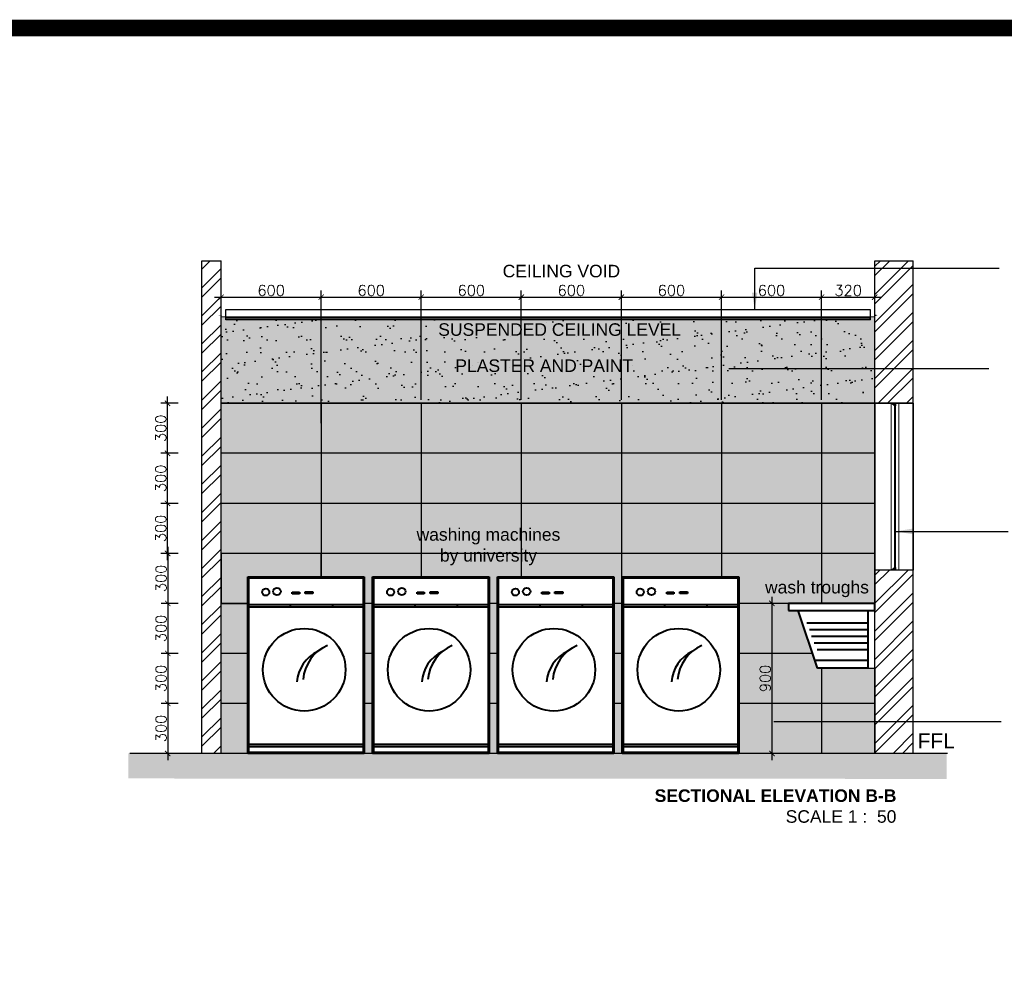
# Model space of a CAD drawing. Header units: millimetres. Extents: x -115474967 to 444143, y -74377 to 241828222.
# Tile 236 of 256: x -44630 to -38727, y 248465 to 254136. Entities that reach past the tile are written whole.
import ezdxf

# ---------------------------------------------------------------- set-up
doc = ezdxf.new("R2010")
doc.units = ezdxf.units.MM
doc.header["$MEASUREMENT"] = 0
doc.linetypes.add('HIDDEN2', pattern=[0.1875, 0.125, -0.0625])
for name, color, linetype in [('0-HACH', 9, 'Continuous'), ('00-2 Walls', 4, 'Continuous'), ('00-2 Windows', 1, 'Continuous'), ('00-6 H-Brickwork', 9, 'Continuous'), ('01-1 Notes', 7, 'Continuous'), ('CEIL-PLAN', 7, 'Continuous'), ('CEIL-SECT', 2, 'Continuous'), ('DIMS-20', 9, 'Continuous'), ('JOIN-SEC.18', 9, 'Continuous'), ('JOIN-SEC.25', 4, 'Continuous'), ('STRU-CONC', 3, 'Continuous'), ('TEXT-20', 2, 'Continuous'), ('TILES', 8, 'Continuous'), ('WALL', 1, 'Continuous')]:
    doc.layers.add(name, color=color, linetype=linetype)
doc.layers.add('0_cons_01', color=40, linetype='Continuous', lineweight=0, plot=False)
doc.layers.add('FURNITURE', color=1, linetype='Continuous', lineweight=5)
doc.layers.add('WINDOW', color=107, linetype='Continuous', lineweight=18)
doc.layers.add('New_B  _  FLOORS  _  Slabs.exist_Pen_No__101', color=7, linetype='Continuous', lineweight=13, true_color=0x747474)
doc.styles.add('ARIAL', font='arial.ttf')
doc.styles.add('DIMS', font='simplex.shx')
doc.styles.add('TEXT-20', font='arial.ttf', dxfattribs={"height": 40})
doc.dimstyles.new('DIM-20', dxfattribs={"dimscale": 4, "dimtxt": 10, "dimasz": 8, "dimexe": 10, "dimexo": 5, "dimgap": 4, "dimtad": 1, "dimdec": 0, "dimrnd": 5, "dimdsep": 46, "dimtxsty": 'DIMS', "dimblk": 'ARCHTICK', "dimcen": 25, "dimdle": 10, "dimclrd": 9, "dimclre": 9, "dimclrt": 4, "dimadec": 0, "dimazin": 0, "dimtfac": 1, "dimtdec": 0, "dimtmove": 2, "dimatfit": 2, "dimfxl": 1, "dimtolj": 1, "dimtzin": 0, "dimarcsym": 0})

# ---------------------------------------------------------------- blocks, each defined once
blk = doc.blocks.new('B_shadowline')
blk.add_line((-29.6, 0), (-29.6, 12.5))
at = {"color": 9, "linetype": 'HIDDEN2', "ltscale": 0.001}
blk.add_line((-5.9, 28.3), (12, 28.3), dxfattribs=at)
at = {"const_width": 0.836}
blk.add_lwpolyline([(-48.8, -0.9), (-48.8, -1.4, 0.414214), (-47.2, -3), (-29.4, -3, 0.414214), (-27.9, -1.4), (-27.9, 16.3, -0.414214), (-26.3, 17.9), (-3.3, 17.9, 0.414214), (-1.8, 19.5), (-1.8, 37.2, 0.414214), (-3.3, 38.8), (-3.8, 38.8)], format="xyb", dxfattribs=at)
blk = doc.blocks.new('_ArchTick')
at = {"color": 0, "linetype": 'ByBlock', "const_width": 0.15}
blk.add_lwpolyline([(-0.5, -0.5), (0.5, 0.5)], dxfattribs=at)
blk = doc.blocks.new('*D301')
at = {"layer": 'Defpoints', "color": 0, "transparency": 16777216}
for p in [(-43659.8, 250935.9), (-43743, 250635.9), (-43659.8, 250635.9)]:
    blk.add_point(p, dxfattribs=at)
at = {"layer": 'DIMS-20', "color": 9, "lineweight": -2, "transparency": 16777216}
for p, q in [((-43743, 250975.9), (-43743, 250595.9)), ((-43679.8, 250935.9), (-43783, 250935.9)), ((-43679.8, 250635.9), (-43783, 250635.9))]:
    blk.add_line(p, q, dxfattribs=at)
at = {"layer": 'DIMS-20', "color": 9, "lineweight": -2, "transparency": 16777216, "xscale": 32, "yscale": 32, "zscale": 32}
for p, rotation in [((-43743, 250935.9), 90), ((-43743, 250635.9), 270)]:
    blk.add_blockref('_ArchTick', p, dxfattribs=dict(at, rotation=rotation))
at = {"layer": 'DIMS-20', "color": 4, "transparency": 16777216, "insert": (-43783, 250785.9), "char_height": 64, "attachment_point": 5, "rotation": 90, "style": 'DIMS'}
blk.add_mtext('\\A1;300', dxfattribs=at)
blk = doc.blocks.new('*D302')
at = {"layer": 'Defpoints', "color": 0, "transparency": 16777216}
for p in [(-43659.8, 250635.9), (-43743, 250335.9), (-43659.8, 250335.9)]:
    blk.add_point(p, dxfattribs=at)
at = {"layer": 'DIMS-20', "color": 9, "lineweight": -2, "transparency": 16777216}
for p, q in [((-43743, 250675.9), (-43743, 250295.9)), ((-43679.8, 250635.9), (-43783, 250635.9)), ((-43679.8, 250335.9), (-43783, 250335.9))]:
    blk.add_line(p, q, dxfattribs=at)
at = {"layer": 'DIMS-20', "color": 9, "lineweight": -2, "transparency": 16777216, "xscale": 32, "yscale": 32, "zscale": 32}
for p, rotation in [((-43743, 250635.9), 90), ((-43743, 250335.9), 270)]:
    blk.add_blockref('_ArchTick', p, dxfattribs=dict(at, rotation=rotation))
at = {"layer": 'DIMS-20', "color": 4, "transparency": 16777216, "insert": (-43783, 250485.9), "char_height": 64, "attachment_point": 5, "rotation": 90, "style": 'DIMS'}
blk.add_mtext('\\A1;300', dxfattribs=at)
blk = doc.blocks.new('*D303')
at = {"layer": 'Defpoints', "color": 0, "transparency": 16777216}
for p in [(-43659.8, 250335.9), (-43743, 250035.9), (-43659.8, 250035.9)]:
    blk.add_point(p, dxfattribs=at)
at = {"layer": 'DIMS-20', "color": 9, "lineweight": -2, "transparency": 16777216}
for p, q in [((-43743, 250375.9), (-43743, 249995.9)), ((-43679.8, 250335.9), (-43783, 250335.9)), ((-43679.8, 250035.9), (-43783, 250035.9))]:
    blk.add_line(p, q, dxfattribs=at)
at = {"layer": 'DIMS-20', "color": 9, "lineweight": -2, "transparency": 16777216, "xscale": 32, "yscale": 32, "zscale": 32}
for p, rotation in [((-43743, 250335.9), 90), ((-43743, 250035.9), 270)]:
    blk.add_blockref('_ArchTick', p, dxfattribs=dict(at, rotation=rotation))
at = {"layer": 'DIMS-20', "color": 4, "transparency": 16777216, "insert": (-43783, 250185.9), "char_height": 64, "attachment_point": 5, "rotation": 90, "style": 'DIMS'}
blk.add_mtext('\\A1;300', dxfattribs=at)
blk = doc.blocks.new('*D304')
at = {"layer": 'Defpoints', "color": 0, "transparency": 16777216}
for p in [(-43659.8, 250035.9), (-43743, 249735.9), (-43659.8, 249735.9)]:
    blk.add_point(p, dxfattribs=at)
at = {"layer": 'DIMS-20', "color": 9, "lineweight": -2, "transparency": 16777216}
for p, q in [((-43743, 250075.9), (-43743, 249695.9)), ((-43679.8, 250035.9), (-43783, 250035.9)), ((-43679.8, 249735.9), (-43783, 249735.9))]:
    blk.add_line(p, q, dxfattribs=at)
at = {"layer": 'DIMS-20', "color": 9, "lineweight": -2, "transparency": 16777216, "xscale": 32, "yscale": 32, "zscale": 32}
for p, rotation in [((-43743, 250035.9), 90), ((-43743, 249735.9), 270)]:
    blk.add_blockref('_ArchTick', p, dxfattribs=dict(at, rotation=rotation))
at = {"layer": 'DIMS-20', "color": 4, "transparency": 16777216, "insert": (-43783, 249885.9), "char_height": 64, "attachment_point": 5, "rotation": 90, "style": 'DIMS'}
blk.add_mtext('\\A1;300', dxfattribs=at)
blk = doc.blocks.new('*D305')
at = {"layer": 'Defpoints', "color": 0, "transparency": 16777216}
for p in [(-43744.4, 251235.9), (-43659.8, 251235.9), (-43659.8, 250935.9)]:
    blk.add_point(p, dxfattribs=at)
at = {"layer": 'DIMS-20', "color": 9, "lineweight": -2, "transparency": 16777216}
for p, q in [((-43744.4, 250895.9), (-43744.4, 251275.9)), ((-43679.8, 251235.9), (-43784.4, 251235.9)), ((-43679.8, 250935.9), (-43784.4, 250935.9))]:
    blk.add_line(p, q, dxfattribs=at)
at = {"layer": 'DIMS-20', "color": 9, "lineweight": -2, "transparency": 16777216, "xscale": 32, "yscale": 32, "zscale": 32}
for p, rotation in [((-43744.4, 251235.9), 90), ((-43744.4, 250935.9), 270)]:
    blk.add_blockref('_ArchTick', p, dxfattribs=dict(at, rotation=rotation))
at = {"layer": 'DIMS-20', "color": 4, "transparency": 16777216, "insert": (-43784.4, 251085.9), "char_height": 64, "attachment_point": 5, "rotation": 90, "style": 'DIMS'}
blk.add_mtext('\\A1;300', dxfattribs=at)
blk = doc.blocks.new('*D306')
at = {"layer": 'Defpoints', "color": 0, "transparency": 16777216}
for p in [(-43744.4, 251535.9), (-43659.8, 251535.9), (-43659.8, 251235.9)]:
    blk.add_point(p, dxfattribs=at)
at = {"layer": 'DIMS-20', "color": 9, "lineweight": -2, "transparency": 16777216}
for p, q in [((-43744.4, 251195.9), (-43744.4, 251575.9)), ((-43679.8, 251535.9), (-43784.4, 251535.9)), ((-43679.8, 251235.9), (-43784.4, 251235.9))]:
    blk.add_line(p, q, dxfattribs=at)
at = {"layer": 'DIMS-20', "color": 9, "lineweight": -2, "transparency": 16777216, "xscale": 32, "yscale": 32, "zscale": 32}
for p, rotation in [((-43744.4, 251535.9), 90), ((-43744.4, 251235.9), 270)]:
    blk.add_blockref('_ArchTick', p, dxfattribs=dict(at, rotation=rotation))
at = {"layer": 'DIMS-20', "color": 4, "transparency": 16777216, "insert": (-43784.4, 251385.9), "char_height": 64, "attachment_point": 5, "rotation": 90, "style": 'DIMS'}
blk.add_mtext('\\A1;300', dxfattribs=at)
blk = doc.blocks.new('*D307')
at = {"layer": 'Defpoints', "color": 0, "transparency": 16777216}
for p in [(-43744.4, 251835.9), (-43659.8, 251835.9), (-43659.8, 251535.9)]:
    blk.add_point(p, dxfattribs=at)
at = {"layer": 'DIMS-20', "color": 9, "lineweight": -2, "transparency": 16777216}
for p, q in [((-43679.8, 251835.9), (-43784.4, 251835.9)), ((-43744.4, 251495.9), (-43744.4, 251875.9)), ((-43679.8, 251535.9), (-43784.4, 251535.9))]:
    blk.add_line(p, q, dxfattribs=at)
at = {"layer": 'DIMS-20', "color": 9, "lineweight": -2, "transparency": 16777216, "xscale": 32, "yscale": 32, "zscale": 32}
for p, rotation in [((-43744.4, 251835.9), 90), ((-43744.4, 251535.9), 270)]:
    blk.add_blockref('_ArchTick', p, dxfattribs=dict(at, rotation=rotation))
at = {"layer": 'DIMS-20', "color": 4, "transparency": 16777216, "insert": (-43784.4, 251685.9), "char_height": 64, "attachment_point": 5, "rotation": 90, "style": 'DIMS'}
blk.add_mtext('\\A1;300', dxfattribs=at)
blk = doc.blocks.new('*D574')
at = {"layer": 'Defpoints', "color": 0, "transparency": 16777216}
for p in [(-40020, 250635.9), (-40120.3, 249735.9), (-40020, 249735.9)]:
    blk.add_point(p, dxfattribs=at)
at = {"layer": 'DIMS-20', "color": 9, "lineweight": -2, "transparency": 16777216}
for p, q in [((-40120.3, 250675.9), (-40120.3, 249695.9)), ((-40040, 250635.9), (-40160.3, 250635.9)), ((-40040, 249735.9), (-40160.3, 249735.9))]:
    blk.add_line(p, q, dxfattribs=at)
at = {"layer": 'DIMS-20', "color": 9, "lineweight": -2, "transparency": 16777216, "xscale": 32, "yscale": 32, "zscale": 32}
for p, rotation in [((-40120.3, 250635.9), 90), ((-40120.3, 249735.9), 270)]:
    blk.add_blockref('_ArchTick', p, dxfattribs=dict(at, rotation=rotation))
at = {"layer": 'DIMS-20', "color": 4, "transparency": 16777216, "insert": (-40160.3, 250185.9), "char_height": 64, "attachment_point": 5, "rotation": 90, "style": 'DIMS'}
blk.add_mtext('\\A1;900', dxfattribs=at)
blk = doc.blocks.new('*D575')
at = {"layer": 'Defpoints', "color": 0, "transparency": 16777216}
for p in [(-42822.7, 252472.6), (-43422.7, 251696.3), (-42822.7, 251696.3)]:
    blk.add_point(p, dxfattribs=at)
at = {"layer": 'DIMS-20', "color": 9, "lineweight": -2, "transparency": 16777216}
for p, q in [((-43422.7, 251716.3), (-43422.7, 252512.6)), ((-42822.7, 251716.3), (-42822.7, 252512.6)), ((-43462.7, 252472.6), (-42782.7, 252472.6))]:
    blk.add_line(p, q, dxfattribs=at)
at = {"layer": 'DIMS-20', "color": 9, "lineweight": -2, "transparency": 16777216, "xscale": 32, "yscale": 32, "zscale": 32, "rotation": 180}
blk.add_blockref('_ArchTick', (-43422.7, 252472.6), dxfattribs=at)
at = {"layer": 'DIMS-20', "color": 9, "lineweight": -2, "transparency": 16777216, "xscale": 32, "yscale": 32, "zscale": 32}
blk.add_blockref('_ArchTick', (-42822.7, 252472.6), dxfattribs=at)
at = {"layer": 'DIMS-20', "color": 4, "transparency": 16777216, "insert": (-43122.7, 252512.6), "char_height": 64, "attachment_point": 5, "style": 'DIMS'}
blk.add_mtext('\\A1;600', dxfattribs=at)
blk = doc.blocks.new('*D576')
at = {"layer": 'Defpoints', "color": 0, "ltscale": 0.005, "transparency": 16777216}
for p in [(-42222.7, 252472.6), (-42222.7, 251835.9), (-42822.7, 251696.3)]:
    blk.add_point(p, dxfattribs=at)
at = {"layer": 'DIMS-20', "color": 9, "lineweight": -2, "ltscale": 0.005, "transparency": 16777216}
for p, q in [((-42822.7, 251716.3), (-42822.7, 252512.6)), ((-42222.7, 251855.9), (-42222.7, 252512.6)), ((-42862.7, 252472.6), (-42182.7, 252472.6))]:
    blk.add_line(p, q, dxfattribs=at)
at = {"layer": 'DIMS-20', "color": 9, "lineweight": -2, "ltscale": 0.005, "transparency": 16777216, "xscale": 32, "yscale": 32, "zscale": 32, "rotation": 180}
blk.add_blockref('_ArchTick', (-42822.7, 252472.6), dxfattribs=at)
at = {"layer": 'DIMS-20', "color": 9, "lineweight": -2, "ltscale": 0.005, "transparency": 16777216, "xscale": 32, "yscale": 32, "zscale": 32}
blk.add_blockref('_ArchTick', (-42222.7, 252472.6), dxfattribs=at)
at = {"layer": 'DIMS-20', "color": 4, "ltscale": 0.005, "transparency": 16777216, "insert": (-42522.7, 252512.6), "char_height": 64, "attachment_point": 5, "style": 'DIMS'}
blk.add_mtext('\\A1;600', dxfattribs=at)
blk = doc.blocks.new('*D577')
at = {"layer": 'Defpoints', "color": 0, "ltscale": 0.005, "transparency": 16777216}
for p in [(-41622.7, 252472.6), (-42222.7, 251835.9), (-41622.7, 251835.9)]:
    blk.add_point(p, dxfattribs=at)
at = {"layer": 'DIMS-20', "color": 9, "lineweight": -2, "ltscale": 0.005, "transparency": 16777216}
for p, q in [((-42222.7, 251855.9), (-42222.7, 252512.6)), ((-41622.7, 251855.9), (-41622.7, 252512.6)), ((-42262.7, 252472.6), (-41582.7, 252472.6))]:
    blk.add_line(p, q, dxfattribs=at)
at = {"layer": 'DIMS-20', "color": 9, "lineweight": -2, "ltscale": 0.005, "transparency": 16777216, "xscale": 32, "yscale": 32, "zscale": 32, "rotation": 180}
blk.add_blockref('_ArchTick', (-42222.7, 252472.6), dxfattribs=at)
at = {"layer": 'DIMS-20', "color": 9, "lineweight": -2, "ltscale": 0.005, "transparency": 16777216, "xscale": 32, "yscale": 32, "zscale": 32}
blk.add_blockref('_ArchTick', (-41622.7, 252472.6), dxfattribs=at)
at = {"layer": 'DIMS-20', "color": 4, "ltscale": 0.005, "transparency": 16777216, "insert": (-41922.7, 252512.6), "char_height": 64, "attachment_point": 5, "style": 'DIMS'}
blk.add_mtext('\\A1;600', dxfattribs=at)
blk = doc.blocks.new('*D578')
at = {"layer": 'Defpoints', "color": 0, "ltscale": 0.005, "transparency": 16777216}
for p in [(-41022.7, 252472.6), (-41622.7, 251835.9), (-41022.7, 251835.9)]:
    blk.add_point(p, dxfattribs=at)
at = {"layer": 'DIMS-20', "color": 9, "lineweight": -2, "ltscale": 0.005, "transparency": 16777216}
for p, q in [((-41622.7, 251855.9), (-41622.7, 252512.6)), ((-41022.7, 251855.9), (-41022.7, 252512.6)), ((-41662.7, 252472.6), (-40982.7, 252472.6))]:
    blk.add_line(p, q, dxfattribs=at)
at = {"layer": 'DIMS-20', "color": 9, "lineweight": -2, "ltscale": 0.005, "transparency": 16777216, "xscale": 32, "yscale": 32, "zscale": 32, "rotation": 180}
blk.add_blockref('_ArchTick', (-41622.7, 252472.6), dxfattribs=at)
at = {"layer": 'DIMS-20', "color": 9, "lineweight": -2, "ltscale": 0.005, "transparency": 16777216, "xscale": 32, "yscale": 32, "zscale": 32}
blk.add_blockref('_ArchTick', (-41022.7, 252472.6), dxfattribs=at)
at = {"layer": 'DIMS-20', "color": 4, "ltscale": 0.005, "transparency": 16777216, "insert": (-41322.7, 252512.6), "char_height": 64, "attachment_point": 5, "style": 'DIMS'}
blk.add_mtext('\\A1;600', dxfattribs=at)
blk = doc.blocks.new('*D579')
at = {"layer": 'Defpoints', "color": 0, "ltscale": 0.005, "transparency": 16777216}
for p in [(-40422.7, 252472.6), (-41022.7, 251835.9), (-40422.7, 251835.9)]:
    blk.add_point(p, dxfattribs=at)
at = {"layer": 'DIMS-20', "color": 9, "lineweight": -2, "ltscale": 0.005, "transparency": 16777216}
for p, q in [((-41022.7, 251855.9), (-41022.7, 252512.6)), ((-40422.7, 251855.9), (-40422.7, 252512.6)), ((-41062.7, 252472.6), (-40382.7, 252472.6))]:
    blk.add_line(p, q, dxfattribs=at)
at = {"layer": 'DIMS-20', "color": 9, "lineweight": -2, "ltscale": 0.005, "transparency": 16777216, "xscale": 32, "yscale": 32, "zscale": 32, "rotation": 180}
blk.add_blockref('_ArchTick', (-41022.7, 252472.6), dxfattribs=at)
at = {"layer": 'DIMS-20', "color": 9, "lineweight": -2, "ltscale": 0.005, "transparency": 16777216, "xscale": 32, "yscale": 32, "zscale": 32}
blk.add_blockref('_ArchTick', (-40422.7, 252472.6), dxfattribs=at)
at = {"layer": 'DIMS-20', "color": 4, "ltscale": 0.005, "transparency": 16777216, "insert": (-40722.7, 252512.6), "char_height": 64, "attachment_point": 5, "style": 'DIMS'}
blk.add_mtext('\\A1;600', dxfattribs=at)
blk = doc.blocks.new('*D580')
at = {"layer": 'Defpoints', "color": 0, "ltscale": 0.005, "transparency": 16777216}
for p in [(-39822.7, 252472.6), (-40422.7, 251835.9), (-39822.7, 251835.9)]:
    blk.add_point(p, dxfattribs=at)
at = {"layer": 'DIMS-20', "color": 9, "lineweight": -2, "ltscale": 0.005, "transparency": 16777216}
for p, q in [((-40422.7, 251855.9), (-40422.7, 252512.6)), ((-39822.7, 251855.9), (-39822.7, 252512.6)), ((-40462.7, 252472.6), (-39782.7, 252472.6))]:
    blk.add_line(p, q, dxfattribs=at)
at = {"layer": 'DIMS-20', "color": 9, "lineweight": -2, "ltscale": 0.005, "transparency": 16777216, "xscale": 32, "yscale": 32, "zscale": 32, "rotation": 180}
blk.add_blockref('_ArchTick', (-40422.7, 252472.6), dxfattribs=at)
at = {"layer": 'DIMS-20', "color": 9, "lineweight": -2, "ltscale": 0.005, "transparency": 16777216, "xscale": 32, "yscale": 32, "zscale": 32}
blk.add_blockref('_ArchTick', (-39822.7, 252472.6), dxfattribs=at)
at = {"layer": 'DIMS-20', "color": 4, "ltscale": 0.005, "transparency": 16777216, "insert": (-40122.7, 252512.6), "char_height": 64, "attachment_point": 5, "style": 'DIMS'}
blk.add_mtext('\\A1;600', dxfattribs=at)
blk = doc.blocks.new('*D581')
at = {"layer": 'Defpoints', "color": 0, "ltscale": 0.005, "transparency": 16777216}
for p in [(-39504.1, 252472.6), (-39822.7, 251835.9), (-39504.1, 251835.9)]:
    blk.add_point(p, dxfattribs=at)
at = {"layer": 'DIMS-20', "color": 9, "lineweight": -2, "ltscale": 0.005, "transparency": 16777216}
for p, q in [((-39822.7, 251855.9), (-39822.7, 252512.6)), ((-39504.1, 251855.9), (-39504.1, 252512.6)), ((-39862.7, 252472.6), (-39464.1, 252472.6))]:
    blk.add_line(p, q, dxfattribs=at)
at = {"layer": 'DIMS-20', "color": 9, "lineweight": -2, "ltscale": 0.005, "transparency": 16777216, "xscale": 32, "yscale": 32, "zscale": 32, "rotation": 180}
blk.add_blockref('_ArchTick', (-39822.7, 252472.6), dxfattribs=at)
at = {"layer": 'DIMS-20', "color": 9, "lineweight": -2, "ltscale": 0.005, "transparency": 16777216, "xscale": 32, "yscale": 32, "zscale": 32}
blk.add_blockref('_ArchTick', (-39504.1, 252472.6), dxfattribs=at)
at = {"layer": 'DIMS-20', "color": 4, "ltscale": 0.005, "transparency": 16777216, "insert": (-39663.4, 252512.6), "char_height": 64, "attachment_point": 5, "style": 'DIMS'}
blk.add_mtext('\\A1;320', dxfattribs=at)

msp = doc.modelspace()

# ---------------------------------------------------------------- hatches: boundary and pattern name
at = {"layer": '0-HACH'}
h = msp.add_hatch(dxfattribs=at)
h.set_pattern_fill('AR-CONC', color=8, scale=0.8, style=0)
h.set_pattern_definition([(130, (98243.61, 245667.38), (-145.74774, -12.75127), [15.24, -167.64]), (185, (98243.61, 245667.38), (28.19426, 152.84531), [12.192, -134.112]), (79.549, (98231.47, 245666.31), (-117.554, 140.09335), [12.952, -142.472]), (133.8158, (98243.61, 245708.02), (-216.86323, -33.63386), [22.86, -251.46]), (83.3644, (98225.54, 245705.21), (-189.9234, 197.94044), [19.428, -213.708]), (188.816, (98243.61, 245708.02), (-189.9237, 197.9401), [18.288, -201.168]), (159, (98223.29, 245697.86), (-121.2919, -81.81241), [15.24, -167.64]), (214, (98223.3, 245697.86), (-49.44162, 147.35037), [12.192, -134.112]), (108.5486, (98213.19, 245691.04), (-170.73319, 65.53829), [12.952, -142.472]), (142.5, (98243.613, 245667.377), (-2.470883, 67.644031), [0, -132.4864, 0, -136.144, 0, -134.62]), (172.5, (98243.61, 245667.38), (-53.45573, 80.14446), [0, -77.6224, 0, -129.4384, 0, -51.308]), (212.5, (98288.927, 245667.377), (-108.472476, -4.582995), [0, -50.8, 0, -158.496, 0, -210.312]), (222.5, (98309.25, 245667.38), (-118.503345, 20.34119), [0, -66.04, 0, -105.2576, 0, -149.352])])
h.paths.add_polyline_path([(-39072.37816, 249733.45007), (-39072.37816, 249583.45006), (-43979.45094, 249585.88977), (-43979.45094, 249735.88978)])
at = {"layer": '00-2 Windows', "lineweight": 0}
h = msp.add_hatch(dxfattribs=at)
h.set_pattern_fill('AR-SAND', color=9, angle=630, style=0)
h.set_pattern_definition([(127.5, (-110812.3685, 329519.7195), (-1.92682377, -0.062993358), [0, -1.52, 0, -1.7, 0, -1.625]), (97.5, (-110812.3685, 329519.7195), (-2.822146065, 1.769776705), [0, -0.82, 0, -1.37, 0, -0.525]), (57.5, (-110812.3685, 329518.4895), (-0.005659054, 3.114141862), [0, -0.5, 0, -1.8, 0, -2.35]), (47.5, (-110812.3685, 329518.4895), (-0.877675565, 3.006126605), [0, -0.25, 0, -1.18, 0, -1.35])])
h.paths.add_polyline_path([(-39402.1154, 251833.88955), (-39378.1154, 251833.88955), (-39378.1154, 251820.70137), (-39378.6154, 251820.70137), (-39378.6154, 251831.4426), (-39384.6154, 251831.4426), (-39384.6154, 251820.70137)])
h = msp.add_hatch(dxfattribs=at)
h.set_pattern_fill('AR-SAND', color=9, angle=630, style=0)
h.set_pattern_definition([(127.5, (-110812.3685, 329707.2456), (-1.92682377, -0.062993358), [0, -1.52, 0, -1.7, 0, -1.625]), (97.5, (-110812.3685, 329707.2456), (-2.822146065, 1.769776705), [0, -0.82, 0, -1.37, 0, -0.525]), (57.5, (-110812.3685, 329706.0156), (-0.005659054, 3.114141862), [0, -0.5, 0, -1.8, 0, -2.35]), (47.5, (-110812.3685, 329706.0156), (-0.877675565, 3.006126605), [0, -0.25, 0, -1.18, 0, -1.35])])
h.paths.add_polyline_path([(-39402.1154, 250837.88977), (-39378.1154, 250837.88977), (-39378.1154, 250851.07796), (-39378.6154, 250851.07796), (-39378.6154, 250840.33673), (-39384.6154, 250840.33673), (-39384.6154, 250851.07796)])
at = {"layer": '00-6 H-Brickwork'}
h = msp.add_hatch(dxfattribs=at)
h.set_pattern_fill('ANSI32', color=256, scale=12.5, angle=360, style=0)
h.set_pattern_definition([(45, (-238847.72, 515043.55), (-84.1899, 84.1899), []), (45, (-238791.59, 515043.55), (-84.1899, 84.1899), [])])
h.paths.add_polyline_path([(-43537.69034, 252690.79937), (-43422.69034, 252690.79937), (-43422.69034, 249735.88978), (-43537.69034, 249735.88978)])
h = msp.add_hatch(dxfattribs=at)
h.set_pattern_fill('ANSI32', color=256, scale=12.5, angle=360, style=0)
h.set_pattern_definition([(45, (-241697.72, 512833.55), (-84.1899, 84.1899), []), (45, (-241641.59, 512833.55), (-84.1899, 84.1899), [])])
h.paths.add_polyline_path([(-39272.69034, 250835.88977), (-39502.69034, 250835.88977), (-39502.69034, 249735.88978), (-39272.69034, 249735.88978)])
h.paths.add_polyline_path([(-39502.69034, 251835.88955), (-39272.69034, 251835.88955), (-39272.69034, 252690.79937), (-39502.69034, 252690.79937)])
at = {"layer": 'JOIN-SEC.18', "ltscale": 2}
h = msp.add_hatch(dxfattribs=at)
h.set_pattern_fill('AR-SAND', color=251, scale=3, style=0)
h.set_pattern_definition([(37.5, (-254622.56, 511318.8), (-4.800094, 146.82397), [0, -115.824, 0, -129.54, 0, -123.825]), (7.5, (-254622.56, 511318.8), (134.85698, 215.04753), [0, -62.484, 0, -104.394, 0, -40.005]), (327.5, (-254716.29, 511318.8), (237.29771, 0.431155), [0, -38.1, 0, -137.16, 0, -179.07]), (317.5, (-254716.3, 511318.8), (229.06694, 66.8788), [0, -19.05, 0, -89.916, 0, -102.87])])
h.paths.add_polyline_path([(-43422.69034, 251835.88977), (-43422.69034, 252335.88978), (-39502.69034, 252335.88978), (-39502.69034, 251835.88977)])
at = {"layer": 'New_B  _  FLOORS  _  Slabs.exist_Pen_No__101', "linetype": 'Continuous', "lineweight": 0, "true_color": 0xb2c7b3, "transparency": 33554559}
h = msp.add_hatch(color=9, dxfattribs=at)
h.dxf.hatch_style = 1
h.paths.add_polyline_path([(-43422.69034, 251835.88977), (-39504.05226, 251835.88977), (-39504.05226, 252353.79915), (-43422.69034, 252353.79915)])
at = {"layer": 'New_B  _  FLOORS  _  Slabs.exist_Pen_No__101', "linetype": 'Continuous', "lineweight": 0, "true_color": 0xf0ed2d, "transparency": 33554559}
h = msp.add_hatch(color=2, dxfattribs=at)
h.dxf.hatch_style = 1
h.paths.add_polyline_path([(-43422.69034, 251835.88977), (-39502.69034, 251835.88977), (-39502.69034, 250635.88982), (-40020.02371, 250635.88982), (-40020.02371, 250592.7787), (-39962.54223, 250592.7787), (-39847.57925, 250247.88978), (-39502.69034, 250247.88978), (-39502.69034, 249735.88978), (-40318.70696, 249735.88978), (-40318.70696, 250794.7496), (-41017.18853, 250794.7496), (-41017.18853, 249735.88978), (-41067.18853, 249735.88978), (-41067.18853, 250794.7496), (-41765.6701, 250794.7496), (-41765.6701, 249735.88978), (-41815.6701, 249735.88978), (-41815.6701, 250794.7496), (-42514.15166, 250794.7496), (-42514.15166, 249735.88978), (-42564.15166, 249735.88978), (-42564.15166, 250794.7496), (-42822.69039, 250794.7496), (-42822.69034, 250935.88977), (-43422.69034, 250935.89098)])
h.paths.add_polyline_path([(-43421.7228, 250635.88977), (-43262.63323, 250635.88977), (-43262.63323, 249735.88978), (-43421.7228, 249735.88978)], flags=17)
h = msp.add_hatch(color=2, dxfattribs=at)
h.dxf.hatch_style = 1
h.paths.add_polyline_path([(-42822.69034, 250935.89098), (-43422.69034, 250935.89098), (-43422.69034, 250635.89259), (-43262.63323, 250635.89259), (-43262.63323, 250794.7496), (-42822.69034, 250794.7496)])

# ---------------------------------------------------------------- linework, layer by layer
for p, q in [((-43262.63323, 250635.88977), (-43422.69034, 250635.88977)), ((-42514.15166, 250635.88977), (-42564.15166, 250635.88977)), ((-41765.6701, 250635.88977), (-41815.6701, 250635.88977)), ((-41017.18853, 250635.88977), (-41067.18853, 250635.88977)), ((-43262.63323, 250335.88977), (-43422.69034, 250335.88977)), ((-42514.15166, 250335.88977), (-42564.15166, 250335.88977)), ((-41765.6701, 250335.88977), (-41815.6701, 250335.88977)), ((-41017.18853, 250335.88977), (-41067.18853, 250335.88977)), ((-43262.63323, 250035.88977), (-43422.69034, 250035.88977)), ((-42514.15166, 250035.88977), (-42564.15166, 250035.88977)), ((-41765.6701, 250035.88977), (-41815.6701, 250035.88977)), ((-41017.18853, 250035.88977), (-41067.18853, 250035.88977))]:
    msp.add_line(p, q)
at = {"layer": '00-2 Walls'}
for p, q in [((-39272.69034, 251835.88955), (-39502.69034, 251835.88955)), ((-39272.69034, 250835.88977), (-39502.69034, 250835.88977))]:
    msp.add_line(p, q, dxfattribs=at)
msp.add_lwpolyline([(-39502.69034, 251835.88955), (-39272.69034, 251835.88955), (-39272.69034, 250835.88977), (-39502.69034, 250835.88977)], close=True, dxfattribs=at)
at = {"layer": '00-2 Windows', "color": 9, "lineweight": 0}
for p, q in [((-39404.6154, 251835.88955), (-39404.6154, 250835.88977)), ((-39358.6154, 251835.88955), (-39358.6154, 250835.88977)), ((-39384.6154, 251831.4426), (-39384.6154, 250840.33673)), ((-39378.6154, 251831.4426), (-39384.6154, 251831.4426)), ((-39378.6154, 251831.4426), (-39378.6154, 250840.33673)), ((-39378.6154, 250840.33673), (-39384.6154, 250840.33673))]:
    msp.add_line(p, q, dxfattribs=at)
at = {"layer": '00-2 Windows', "lineweight": 0}
for p, q in [((-39402.1154, 251833.88955), (-39384.6154, 251820.70137)), ((-39402.1154, 250837.88977), (-39384.6154, 250851.07796))]:
    msp.add_line(p, q, dxfattribs=at)
at = {"layer": '00-2 Windows', "color": 2, "lineweight": 0, "const_width": 4}
for points in [[(-39376.1154, 251835.88955), (-39400.1154, 251835.88955), (-39400.1154, 251840.08758)], [(-39376.1154, 251819.88955), (-39376.1154, 251839.88955)], [(-39376.1154, 250835.88977), (-39400.1154, 250835.88977), (-39400.1154, 250831.69175)], [(-39376.1154, 250851.88977), (-39376.1154, 250831.88977)]]:
    msp.add_lwpolyline(points, dxfattribs=at)
at = {"layer": '0_cons_01', "const_width": 100}
msp.add_lwpolyline([(-52573.99192, 243166.19105), (-25602.12905, 243166.19105), (-25602.12905, 254086.48825), (-52573.99192, 254086.48825)], close=True, dxfattribs=at)
at = {"layer": '0_cons_01', "ltscale": 0.005}
for points in [[(-43422.69034, 251835.88977), (-39504.05226, 251835.88977), (-39504.05226, 252353.79915), (-43422.69034, 252353.79915)], [(-43421.7228, 250635.88977), (-43262.63323, 250635.88977), (-43262.63323, 249735.88978), (-43421.7228, 249735.88978)]]:
    msp.add_lwpolyline(points, close=True, dxfattribs=at)
at = {"layer": 'CEIL-PLAN'}
for p, q in [((-43394.10453, 252351.38978), (-43394.10453, 252398.38978)), ((-43394.10453, 252398.38978), (-39530.4975, 252398.38978)), ((-39530.4975, 252398.38978), (-39530.4975, 252351.38978)), ((-39530.4975, 252351.38978), (-43394.10453, 252351.38978))]:
    msp.add_line(p, q, dxfattribs=at)
at = {"layer": 'CEIL-SECT'}
msp.add_lwpolyline([(-43394.10453, 252348.38978), (-39530.4975, 252348.38978), (-39530.4975, 252335.88978), (-43394.10453, 252335.88978)], dxfattribs=at)
at = {"layer": 'FURNITURE', "lineweight": 40}
for p, q in [((-43262.63323, 249735.88978), (-43262.63323, 250794.7496)), ((-43262.63323, 250794.7496), (-42564.15166, 250794.7496)), ((-43256.28749, 249742.23552), (-43256.28749, 250788.40385)), ((-43256.28749, 250788.40385), (-42570.49741, 250788.40385)), ((-42570.49741, 250788.40385), (-42570.49741, 249742.23552)), ((-42564.15166, 250794.7496), (-42564.15166, 249735.88978)), ((-42514.15166, 249735.88978), (-42514.15166, 250794.7496)), ((-42514.15166, 250794.7496), (-41815.6701, 250794.7496)), ((-42507.80592, 249742.23552), (-42507.80592, 250788.40385)), ((-42507.80592, 250788.40385), (-41822.01584, 250788.40385)), ((-41822.01584, 250788.40385), (-41822.01584, 249742.23552)), ((-41815.6701, 250794.7496), (-41815.6701, 249735.88978)), ((-41765.6701, 249735.88978), (-41765.6701, 250794.7496)), ((-41765.6701, 250794.7496), (-41067.18853, 250794.7496)), ((-41759.32436, 249742.23552), (-41759.32436, 250788.40385)), ((-41759.32436, 250788.40385), (-41073.53427, 250788.40385)), ((-41073.53427, 250788.40385), (-41073.53427, 249742.23552)), ((-41067.18853, 250794.7496), (-41067.18853, 249735.88978)), ((-41017.18853, 249735.88978), (-41017.18853, 250794.7496)), ((-41017.18853, 250794.7496), (-40318.70696, 250794.7496)), ((-41010.84279, 249742.23552), (-41010.84279, 250788.40385)), ((-41010.84279, 250788.40385), (-40325.05271, 250788.40385)), ((-40325.05271, 250788.40385), (-40325.05271, 249742.23552)), ((-40318.70696, 250794.7496), (-40318.70696, 249735.88978)), ((-42995.71279, 250703.65273), (-42953.21801, 250703.65273)), ((-42995.71279, 250693.04951), (-42995.71279, 250703.65273)), ((-42953.21801, 250693.04951), (-42995.71279, 250693.04951)), ((-42953.21801, 250703.65273), (-42953.21801, 250693.04951)), ((-42917.80569, 250705.1372), (-42871.77024, 250705.1372)), ((-42917.80569, 250694.53397), (-42917.80569, 250705.1372)), ((-42871.77024, 250694.53397), (-42917.80569, 250694.53397)), ((-42871.77024, 250705.1372), (-42871.77024, 250694.53397)), ((-42247.23123, 250703.65273), (-42204.73644, 250703.65273)), ((-42247.23123, 250693.04951), (-42247.23123, 250703.65273)), ((-42204.73644, 250693.04951), (-42247.23123, 250693.04951)), ((-42204.73644, 250703.65273), (-42204.73644, 250693.04951)), ((-42169.32412, 250705.1372), (-42123.28867, 250705.1372)), ((-42169.32412, 250694.53397), (-42169.32412, 250705.1372)), ((-42123.28867, 250694.53397), (-42169.32412, 250694.53397)), ((-42123.28867, 250705.1372), (-42123.28867, 250694.53397)), ((-41498.74966, 250703.65273), (-41456.25488, 250703.65273)), ((-41498.74966, 250693.04951), (-41498.74966, 250703.65273)), ((-41456.25488, 250693.04951), (-41498.74966, 250693.04951)), ((-41456.25488, 250703.65273), (-41456.25488, 250693.04951)), ((-41420.84256, 250705.1372), (-41374.8071, 250705.1372)), ((-41420.84256, 250694.53397), (-41420.84256, 250705.1372)), ((-41374.8071, 250694.53397), (-41420.84256, 250694.53397)), ((-41374.8071, 250705.1372), (-41374.8071, 250694.53397)), ((-40750.26809, 250703.65273), (-40707.77331, 250703.65273)), ((-40750.26809, 250693.04951), (-40750.26809, 250703.65273)), ((-40707.77331, 250693.04951), (-40750.26809, 250693.04951)), ((-40707.77331, 250703.65273), (-40707.77331, 250693.04951)), ((-40672.36099, 250705.1372), (-40626.32554, 250705.1372)), ((-40672.36099, 250694.53397), (-40672.36099, 250705.1372)), ((-40626.32554, 250694.53397), (-40672.36099, 250694.53397)), ((-40626.32554, 250705.1372), (-40626.32554, 250694.53397)), ((-43262.63323, 250629.36262), (-42564.15166, 250629.36262)), ((-43262.63323, 250614.80093), (-42564.15166, 250614.80093)), ((-43008.80358, 250629.36262), (-43008.80358, 250614.80093)), ((-42754.97392, 250629.36262), (-42754.97392, 250614.80093)), ((-42514.15166, 250629.36262), (-41815.6701, 250629.36262)), ((-42514.15166, 250614.80093), (-41815.6701, 250614.80093)), ((-42260.32201, 250629.36262), (-42260.32201, 250614.80093)), ((-42006.49236, 250629.36262), (-42006.49236, 250614.80093)), ((-41765.6701, 250629.36262), (-41067.18853, 250629.36262)), ((-41765.6701, 250614.80093), (-41067.18853, 250614.80093)), ((-41511.84044, 250629.36262), (-41511.84044, 250614.80093)), ((-41258.01079, 250629.36262), (-41258.01079, 250614.80093)), ((-41017.18853, 250629.36262), (-40318.70696, 250629.36262)), ((-41017.18853, 250614.80093), (-40318.70696, 250614.80093)), ((-40763.35888, 250629.36262), (-40763.35888, 250614.80093)), ((-40509.52922, 250629.36262), (-40509.52922, 250614.80093)), ((-40020.02371, 250635.88982), (-40020.02371, 250592.7787)), ((-39502.69034, 250635.88982), (-40020.02371, 250635.88982)), ((-39502.69034, 250592.7787), (-39502.69034, 250635.88982)), ((-40020.02371, 250592.7787), (-39545.80145, 250592.7787)), ((-39847.57925, 250247.88978), (-39962.54223, 250592.7787)), ((-39545.80145, 250592.7787), (-39545.80145, 250247.88978)), ((-39545.80145, 250592.7787), (-39502.69034, 250592.7787)), ((-39545.80145, 250517.35952), (-39911.45364, 250517.35952)), ((-39545.80145, 250477.35952), (-39895.75052, 250477.35952)), ((-39545.80145, 250437.35952), (-39883.53601, 250437.35952)), ((-39545.80145, 250397.35952), (-39866.0881, 250397.35952)), ((-39545.80145, 250357.35952), (-39848.6402, 250357.35952)), ((-39545.80145, 250293.35952), (-39862.73583, 250293.35952)), ((-39545.80145, 250247.88978), (-39847.57925, 250247.88978)), ((-43262.63323, 249862.80461), (-43256.28749, 249862.80461)), ((-42514.15166, 249862.80461), (-42507.80592, 249862.80461)), ((-41765.6701, 249862.80461), (-41759.32436, 249862.80461)), ((-41017.18853, 249862.80461), (-41010.84279, 249862.80461)), ((-43262.63323, 249792.0639), (-42564.15166, 249792.0639)), ((-43262.63323, 249777.50221), (-42564.15166, 249777.50221)), ((-42514.15166, 249792.0639), (-41815.6701, 249792.0639)), ((-42514.15166, 249777.50221), (-41815.6701, 249777.50221)), ((-41765.6701, 249792.0639), (-41067.18853, 249792.0639)), ((-41765.6701, 249777.50221), (-41067.18853, 249777.50221)), ((-41017.18853, 249792.0639), (-40318.70696, 249792.0639)), ((-41017.18853, 249777.50221), (-40318.70696, 249777.50221)), ((-42564.15166, 249735.88978), (-43262.63323, 249735.88978)), ((-42570.49741, 249742.23552), (-43256.28749, 249742.23552)), ((-41815.6701, 249735.88978), (-42514.15166, 249735.88978)), ((-41822.01584, 249742.23552), (-42507.80592, 249742.23552)), ((-41067.18853, 249735.88978), (-41765.6701, 249735.88978)), ((-41073.53427, 249742.23552), (-41759.32436, 249742.23552)), ((-40318.70696, 249735.88978), (-41017.18853, 249735.88978)), ((-40325.05271, 249742.23552), (-41010.84279, 249742.23552))]:
    msp.add_line(p, q, dxfattribs=at)
for centre, radius in [((-43155.06767, 250703.65273), 21.24739), ((-43087.78426, 250707.18696), 22.39184), ((-42406.58611, 250703.65273), 21.24739), ((-42339.3027, 250707.18696), 22.39184), ((-41658.10454, 250703.65273), 21.24739), ((-41590.82113, 250707.18696), 22.39184), ((-40909.62297, 250703.65273), 21.24739), ((-40842.33956, 250707.18696), 22.39184), ((-42924.26893, 250237.92621), 247.54937), ((-42175.78736, 250237.92621), 247.54937), ((-41427.3058, 250237.92621), 247.54937), ((-40678.82423, 250237.92621), 247.54937)]:
    msp.add_circle(centre, radius, dxfattribs=at)
for centre, radius, start, end in [((-42685.19417, 250157.49999), 247.36598, 113.963877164, 174.855811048), ((-41936.71261, 250157.49999), 247.36598, 113.963877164, 174.855811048), ((-41188.23104, 250157.49999), 247.36598, 113.963877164, 174.855811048), ((-40439.74947, 250157.49999), 247.36598, 113.963877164, 174.855811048), ((-42751.08368, 250150.56014), 217.4424, 115.304287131, 176.161221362), ((-42002.60211, 250150.56014), 217.4424, 115.304287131, 176.161221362), ((-41254.12054, 250150.56014), 217.4424, 115.304287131, 176.161221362), ((-40505.63898, 250150.56014), 217.4424, 115.304287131, 176.161221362)]:
    msp.add_arc(centre, radius, start, end, dxfattribs=at)
at = {"layer": 'JOIN-SEC.25', "linetype": 'Continuous'}
msp.add_line((-39502.69034, 251835.88977), (-43422.69034, 251835.88977), dxfattribs=at)
at = {"layer": 'STRU-CONC'}
msp.add_line((-39067.86209, 249735.88978), (-43969.67069, 249735.88978), dxfattribs=at)
at = {"layer": 'TILES'}
for p, q in [((-42822.69, 251835.88889), (-42822.69039, 250794.7496)), ((-42222.69, 251835.88867), (-42222.69039, 250794.74938)), ((-41622.69, 251835.88845), (-41622.69039, 250794.74915)), ((-41022.69, 251835.88823), (-41022.69039, 250794.74893)), ((-40422.69, 251835.88801), (-40422.69039, 250794.74871)), ((-39822.69, 251835.88779), (-39822.69045, 250635.89061)), ((-39502.69034, 251535.88977), (-43422.69034, 251535.88977)), ((-39502.69034, 251235.88977), (-43422.69034, 251235.88977)), ((-39502.69034, 250935.88977), (-43422.69034, 250935.88977)), ((-39943.57926, 250635.88977), (-40318.70696, 250635.88977)), ((-39876.91258, 250335.88977), (-40318.70696, 250335.88977)), ((-39822.69059, 250247.88978), (-39822.69078, 249735.88978)), ((-39502.69034, 250035.88977), (-40318.70696, 250035.88977))]:
    msp.add_line(p, q, dxfattribs=at)
for points in [[(-43422.69034, 251835.88977), (-39502.69034, 251835.88977), (-39502.69034, 250635.88982), (-40020.02371, 250635.88982), (-40020.02371, 250592.7787), (-39962.54223, 250592.7787), (-39847.57925, 250247.88978), (-39502.69034, 250247.88978), (-39502.69034, 249735.88978), (-40318.70696, 249735.88978), (-40318.70696, 250794.7496), (-41017.18853, 250794.7496), (-41017.18853, 249735.88978), (-41067.18853, 249735.88978), (-41067.18853, 250794.7496), (-41765.6701, 250794.7496), (-41765.6701, 249735.88978), (-41815.6701, 249735.88978), (-41815.6701, 250794.7496), (-42514.15166, 250794.7496), (-42514.15166, 249735.88978), (-42564.15166, 249735.88978), (-42564.15166, 250794.7496), (-42822.69039, 250794.7496), (-42822.69034, 250935.88977), (-43422.69034, 250935.89098)], [(-42822.69034, 250935.89098), (-43422.69034, 250935.89098), (-43422.69034, 250635.89259), (-43262.63323, 250635.89259), (-43262.63323, 250794.7496), (-42822.69034, 250794.7496)]]:
    msp.add_lwpolyline(points, close=True, dxfattribs=at)
at = {"layer": 'WALL'}
for p, q in [((-43537.69034, 249735.88978), (-43537.69034, 252690.79937)), ((-43537.69034, 252690.79937), (-43422.69034, 252690.79937)), ((-43422.69034, 249735.88978), (-43422.69034, 252690.79937)), ((-39502.69034, 249735.88978), (-39502.69034, 252690.79937)), ((-39502.69034, 252690.79937), (-39272.69034, 252690.79937)), ((-39272.69034, 249735.88978), (-39272.69034, 252690.79937))]:
    msp.add_line(p, q, dxfattribs=at)
at = {"layer": 'WINDOW', "color": 8, "lineweight": 0}
msp.add_line((-39383.6154, 251831.4426), (-39383.6154, 250840.33673), dxfattribs=at)

# ---------------------------------------------------------------- block references
at = {"layer": 'CEIL-SECT', "ltscale": 0.25, "xscale": -1}
msp.add_blockref('B_shadowline', (-43423.67124, 252335.88978), dxfattribs=at)
at = {"layer": 'CEIL-SECT', "ltscale": 0.25}
msp.add_blockref('B_shadowline', (-39500.93079, 252335.88978), dxfattribs=at)

# ---------------------------------------------------------------- texts
at = {"layer": '01-1 Notes', "insert": (-39246.90501, 249856.68293), "char_height": 90, "width": 2672.8735667, "attachment_point": 1, "style": 'ARIAL'}
msp.add_mtext('{\\fArial|b0|i0|c0|p34;FFL}', dxfattribs=at)
at = {"layer": 'TEXT-20', "color": 7, "linetype": 'Continuous', "char_height": 75, "style": 'TEXT-20'}
for s, insert, width, attachment_point in [('CEILING VOID', (-41030.31496, 252666.43729), 1258.0720034, 3), ('SUSPENDED CEILING LEVEL', (-40665.30672, 252315.65672, 0), 1897.2092063, 3), ('PLASTER AND PAINT', (-42017.99577, 252099.04698), 1258.0720034, 1), ('\\pxqc;washing machines\\Pby university', (-42448.81319, 251086.71531), 1258.0720034, 1), ('\\pxqc;wash troughs ', (-40479.11716, 250770.55355), 1258.0720034, 1), ('{\\fArial|b1|i0|c238|p34;\\C3;SECTIONAL ELEVATION \\fArial|b1|i0|c0|p34;B-B\\P}SCALE 1 :  50 ', (-39373.89311, 249520.36818), 5546.4752166, 3)]:
    msp.add_mtext(s, dxfattribs=dict(at, insert=insert, width=width, attachment_point=attachment_point))

# ---------------------------------------------------------------- dimensions: what is measured, and where the dimension line sits
at = {"layer": 'DIMS-20'}
dim = msp.add_linear_dim(base=(-42822.69006, 252472.56068), p1=(-43422.69034, 251696.31756), p2=(-42822.69006, 251696.31734), dimstyle='DIM-20', override={"dimtxt": 16, "dimgap": 2}, dxfattribs=at)
dim.commit()
dim.dimension.update_dxf_attribs({"geometry": '*D575', "text_midpoint": (-43122.6902, 252512.56068)})
at = {"layer": 'DIMS-20', "ltscale": 0.005}
for base, p1, p2, picture, middle in [((-42222.69, 252472.56068), (-42822.69006, 251696.31734), (-42222.69, 251835.88867), '*D576', (-42522.69003, 252512.56068)), ((-41622.69, 252472.56068), (-42222.69, 251835.88867), (-41622.69, 251835.88845), '*D577', (-41922.69, 252512.56068)), ((-41022.69, 252472.56068), (-41622.69, 251835.88845), (-41022.69, 251835.88977), '*D578', (-41322.69, 252512.56068)), ((-40422.69, 252472.56068), (-41022.69, 251835.88977), (-40422.69, 251835.88977), '*D579', (-40722.69, 252512.56068)), ((-39822.69, 252472.56068), (-40422.69, 251835.88977), (-39822.69, 251835.88779), '*D580', (-40122.69, 252512.56068)), ((-39504.05226, 252472.56068), (-39822.69, 251835.88779), (-39504.05226, 251835.88977), '*D581', (-39663.37113, 252512.56068))]:
    dim = msp.add_linear_dim(base=base, p1=p1, p2=p2, dimstyle='DIM-20', override={"dimtxt": 16, "dimgap": 2}, dxfattribs=at)
    dim.commit()
    dim.dimension.update_dxf_attribs({"geometry": picture, "text_midpoint": middle})
at = {"layer": 'DIMS-20'}
for base, p1, p2, picture, middle in [((-43744.3676, 251835.88977), (-43659.7985, 251535.88979), (-43659.7985, 251835.88977), '*D307', (-43784.3676, 251685.88978)), ((-43744.3676, 251535.88979), (-43659.7985, 251235.88979), (-43659.7985, 251535.88979), '*D306', (-43784.3676, 251385.88979)), ((-43744.3676, 251235.88979), (-43659.7985, 250935.88979), (-43659.7985, 251235.88979), '*D305', (-43784.3676, 251085.88979)), ((-43743.04266, 250635.88979), (-43659.7985, 250935.88979), (-43659.7985, 250635.88979), '*D301', (-43783.04266, 250785.88979)), ((-43743.04266, 250335.88979), (-43659.7985, 250635.88979), (-43659.7985, 250335.88979), '*D302', (-43783.04266, 250485.88979)), ((-40120.34193, 249735.88978), (-40020.02371, 250635.88982), (-40020.02371, 249735.88978), '*D574', (-40160.34193, 250185.8898)), ((-43742.97803, 250035.88979), (-43659.7985, 250335.88979), (-43659.7985, 250035.88979), '*D303', (-43782.97803, 250185.88979)), ((-43742.97803, 249735.88978), (-43659.7985, 250035.88979), (-43659.7985, 249735.88978), '*D304', (-43782.97803, 249885.88979))]:
    dim = msp.add_linear_dim(base=base, p1=p1, p2=p2, angle=90, dimstyle='DIM-20', override={"dimtxt": 16, "dimgap": 2}, dxfattribs=at)
    dim.commit()
    dim.dimension.update_dxf_attribs({"geometry": picture, "text_midpoint": middle})

# ---------------------------------------------------------------- leaders
for points in [[(-40223.3288, 252398.38978, -59.54829), (-40223.3288, 252646.09832, -59.54829), (-38756.79456, 252646.09832, -59.54829)], [(-40378.79343, 252045.25579), (-38818.98224, 252045.25579)], [(-39378.6154, 251067.70722), (-38704.38093, 251067.70722)], [(-40109.32868, 249926.76824), (-38746.43754, 249926.76824)]]:
    msp.add_leader(points, dimstyle='DIM-20', override={"dimtxt": 16, "dimasz": 25, "dimgap": 2}, dxfattribs=at)

doc.saveas('drawing.dxf')
